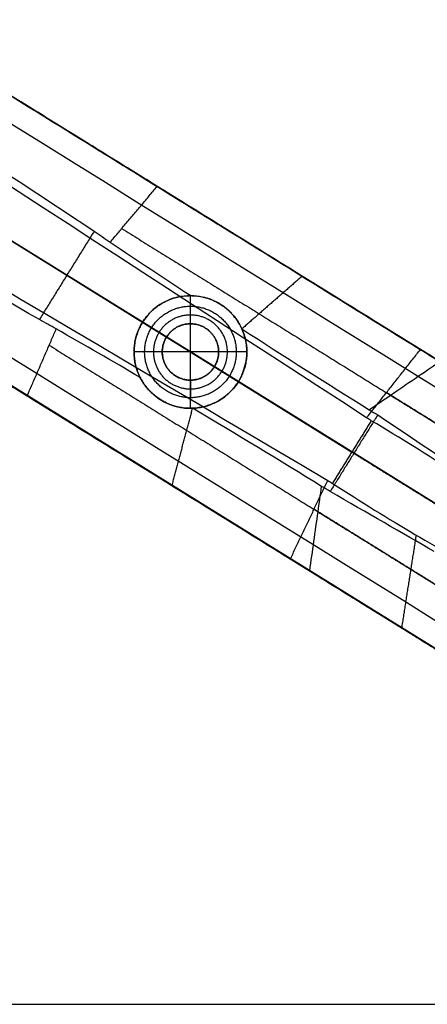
# Model space of a CAD drawing. Header units: millimetres. Extents: x 158 to 605, y -307 to 354.
# Tile 9 of 12: x 451 to 509, y 24 to 164. Entities that reach past the tile are written whole.
import ezdxf

# ---------------------------------------------------------------- set-up
doc = ezdxf.new("R2010")
doc.units = ezdxf.units.MM
doc.layers.add('Legs', color=7, linetype='Continuous', true_color=0x38b677)
doc.layers.add('Tabletop', color=7, linetype='Continuous', true_color=0xffa000)

msp = doc.modelspace()

# ---------------------------------------------------------------- linework, layer by layer
at = {"layer": 'Legs'}
for p, q in [((265.76, 246.41, -1653.5), (498.13, 102.26, -1619.63)), ((564.73, 60.95, -1678.49), (265.9, 246.32, -1678.44)), ((389.69, 190.13, -1646.17), (555.82, 87.07, -1646.17)), ((402.68, 161.47, -1097.12), (471.83, 118.58, -1097.12)), ((537.37, 57.33, -1646.17), (371.24, 160.38, -1646.17)), ((457.68, 127.35, -1137.65), (406.08, 159.36, -1127.68)), ((457.51, 148.06, -1097.12), (457.51, 148.06, -1125.95)), ((463.21, 144.52, -1126.86), (549.24, 91.15, -1126.86)), ((475.23, 120.47, -1129.12), (475.23, 124.47, -1129.12)), ((471.23, 116.47, -1129.12), (467.23, 116.47, -1129.12)), ((483.23, 116.47, -1129.12), (479.23, 116.47, -1129.12)), ((530.79, 61.41, -1126.86), (444.76, 114.78, -1126.86)), ((478.63, 114.36, -1097.12), (537.99, 77.53, -1097.12)), ((475.23, 108.47, -1129.12), (475.23, 112.47, -1129.12))]:
    msp.add_line(p, q, dxfattribs=at)
for points, degree in [([(278.31, 259.22, -1659.61), (393.08, 188.02, -1645.76), (507.86, 116.82, -1631.92)], 2), ([(562.33, 83.03, -1675.09), (420.63, 170.93, -1675.09), (278.93, 258.84, -1675.09)], 2), ([(277.17, 255.99, -1678.44), (371.65, 197.36, -1678.45), (466.12, 138.73, -1678.47), (560.6, 80.11, -1678.49)], 3), ([(500.22, 107.12, -1619.72), (424.92, 156.08, -1630.85), (349.62, 205.04, -1641.97), (274.33, 254, -1653.1)], 3), ([(262.77, 235.37, -1653.1), (340.08, 189.65, -1641.97), (417.39, 143.94, -1630.85), (494.71, 98.23, -1619.72)], 3), ([(545.73, 56.14, -1678.49), (451.23, 114.74, -1678.47), (356.74, 173.33, -1678.45), (262.24, 231.93, -1678.44)], 3), ([(489.41, 87.08, -1631.92), (374.63, 158.28, -1645.76), (259.86, 229.48, -1659.61)], 2), ([(260.47, 229.1, -1675.09), (402.18, 141.19, -1675.09), (543.88, 53.29, -1675.09)], 2), ([(360.3, 208.36, -1097.12), (446.23, 155.05, -1097.12), (532.15, 101.75, -1097.12)], 2), ([(470.52, 139.99, -1128.02), (421.17, 170.6, -1120.16), (371.82, 201.21, -1112.3)], 2), ([(367.48, 195.79, -1119.15), (398.84, 175.07, -1125.32), (430.21, 154.35, -1131.48), (461.58, 133.63, -1137.65)], 3), ([(513.7, 72.01, -1097.12), (427.78, 125.31, -1097.12), (341.85, 178.62, -1097.12)], 2), ([(453.79, 121.07, -1137.65), (421.29, 139.97, -1131.48), (388.79, 158.87, -1125.32), (356.3, 177.77, -1119.15)], 3), ([(353.37, 171.47, -1112.3), (402.72, 140.86, -1120.16), (452.07, 110.24, -1128.02)], 2), ([(461.58, 133.63, -1137.65), (457.68, 127.35, -1137.65), (453.79, 121.07, -1137.65)], 2), ([(461.58, 133.63, -1137.65), (462.34, 133.11, -1137.81), (463.09, 132.59, -1137.99), (463.84, 132.06, -1138.17)], 3), ([(463.84, 132.06, -1138.17), (467.69, 129.49, -1139.07), (471.5, 126.95, -1140.17), (475.29, 124.47, -1141.45)], 3), ([(491.07, 127.23, -1133.79), (486.8, 123.49, -1138.96), (482.53, 119.75, -1144.14)], 2), ([(479.45, 123.27, -1141.36), (479.45, 123.27, -1135.24), (479.45, 123.27, -1129.12)], 2), ([(456.2, 119.74, -1138.17), (455.39, 120.18, -1137.99), (454.59, 120.62, -1137.81), (453.79, 121.07, -1137.65)], 3), ([(468.43, 120.68, -1140.41), (468.43, 120.68, -1134.76), (468.43, 120.68, -1129.12)], 2), ([(468.09, 112.86, -1141.45), (464.18, 115.15, -1140.17), (460.22, 117.44, -1139.07), (456.2, 119.74, -1138.17)], 3), ([(477.34, 119.87, -1097.12), (477.34, 119.87, -1113.12), (477.34, 119.87, -1129.12)], 2), ([(482.53, 119.75, -1144.14), (488.67, 115.77, -1146.63), (494.71, 111.94, -1149.61), (500.6, 108.27, -1153.07)], 3), ([(471.83, 118.58, -1097.12), (471.83, 118.58, -1113.12), (471.83, 118.58, -1129.12)], 2), ([(478.63, 114.36, -1129.12), (478.63, 114.36, -1113.12), (478.63, 114.36, -1097.12)], 2), ([(473.12, 113.07, -1097.12), (473.12, 113.07, -1113.12), (473.12, 113.07, -1129.12)], 2), ([(482.03, 112.25, -1129.12), (482.03, 112.25, -1137.25), (482.03, 112.25, -1145.38)], 2), ([(471.01, 109.67, -1141.36), (471.01, 109.67, -1135.24), (471.01, 109.67, -1129.12)], 2), ([(472.62, 97.49, -1133.79), (474.08, 102.98, -1138.96), (475.54, 108.47, -1144.14)], 2), ([(493.84, 97.38, -1153.07), (487.94, 101.03, -1149.61), (481.83, 104.73, -1146.63), (475.53, 108.47, -1144.14)], 3), ([(500.6, 108.27, -1153.07), (501, 108.02, -1153.31), (501.4, 107.77, -1153.55), (501.8, 107.52, -1153.79)], 3), ([(501.8, 107.52, -1153.79), (498.42, 102.08, -1153.79), (495.05, 96.64, -1153.79)], 2), ([(500.89, 106.71, -1619.63), (498.13, 102.26, -1619.63), (495.37, 97.81, -1619.63)], 2), ([(500.89, 106.71, -1619.63), (500.67, 106.85, -1619.66), (500.45, 106.98, -1619.69), (500.22, 107.12, -1619.72)], 3), ([(522.22, 92.78, -1607.25), (516.68, 96.88, -1614.06), (509.18, 101.77, -1618.43), (500.89, 106.71, -1619.63)], 3), ([(501.8, 107.52, -1153.79), (506.88, 104.13, -1157.12), (511.63, 100.96, -1161.08), (515.98, 98.07, -1165.59)], 3), ([(494.71, 98.23, -1619.72), (494.93, 98.09, -1619.69), (495.15, 97.95, -1619.66), (495.37, 97.81, -1619.63)], 3), ([(495.05, 96.64, -1153.79), (494.65, 96.89, -1153.55), (494.25, 97.14, -1153.31), (493.84, 97.38, -1153.07)], 3), ([(509.81, 88.13, -1165.59), (505.29, 90.75, -1161.08), (500.34, 93.6, -1157.12), (495.05, 96.64, -1153.79)], 3), ([(495.37, 97.81, -1619.63), (503.48, 92.57, -1618.43), (511.19, 88.03, -1614.06), (517.32, 84.89, -1607.25)], 3), ([(505.23, 77.26, -1626.56), (506.26, 83.85, -1621), (507.29, 90.45, -1615.43)], 2)]:
    msp.add_open_spline(points, degree=degree, dxfattribs=at)
for points, knots in [([(463.84, 132.06, -1138.17), (464.2, 132.48, -1137.62), (464.93, 133.35, -1136.51), (466.03, 134.66, -1134.84), (467.15, 135.99, -1133.13), (468.27, 137.32, -1131.43), (469.4, 138.65, -1129.73), (470.14, 139.54, -1128.59), (470.52, 139.99, -1128.02)], [-14.498858, -14.498858, -14.498858, -14.498858, -12.17839, -9.74271, -7.307031, -4.871353, -2.435676, 0, 0, 0, 0]), ([(475.29, 124.47, -1141.45), (474.66, 124.47, -1141.3), (474.03, 124.4, -1141.16), (473.41, 124.26, -1141.03), (471.36, 123.78, -1140.63), (469.56, 122.51, -1140.41), (468.43, 120.68, -1140.41)], [-8.445356, -8.445356, -8.445356, -8.445356, -6.495335, -6.495335, -6.495335, 0, 0, 0, 0]), ([(482.53, 119.75, -1144.14), (482.28, 120.3, -1143.62), (481.96, 120.85, -1143.14), (481.01, 122.07, -1142.13), (480.31, 122.73, -1141.65), (479.45, 123.27, -1141.36), (478.7, 123.73, -1141.11), (477.86, 124.08, -1141.02), (476.39, 124.4, -1141.15), (475.84, 124.46, -1141.27), (475.29, 124.47, -1141.45)], [0, 0, 0, 0, 2.38787, 2.38787, 5.568421, 5.568421, 5.568421, 8.322808, 8.322808, 10.052792, 10.052792, 10.052792, 10.052792]), ([(468.09, 112.86, -1141.45), (467.81, 113.42, -1141.3), (467.59, 114.02, -1141.16), (467.44, 114.64, -1141.03), (466.96, 116.69, -1140.63), (467.3, 118.86, -1140.41), (468.43, 120.68, -1140.41)], [0, 0, 0, 0, 1.950021, 1.950021, 1.950021, 8.445356, 8.445356, 8.445356, 8.445356]), ([(452.07, 110.24, -1128.02), (452.3, 110.78, -1128.59), (452.76, 111.84, -1129.73), (453.46, 113.43, -1131.43), (454.15, 115.03, -1133.13), (454.84, 116.63, -1134.84), (455.53, 118.2, -1136.51), (455.98, 119.24, -1137.62), (456.2, 119.74, -1138.17)], [-14.498858, -14.498858, -14.498858, -14.498858, -12.063182, -9.627505, -7.191827, -4.756148, -2.320468, 0, 0, 0, 0]), ([(482.03, 112.25, -1145.38), (483.17, 114.09, -1145.38), (483.5, 116.26, -1145.06), (483.02, 118.29, -1144.54), (482.9, 118.8, -1144.42), (482.74, 119.28, -1144.28), (482.53, 119.75, -1144.14)], [-8.128772, -8.128772, -8.128772, -8.128772, -1.59675, -1.59675, -1.59675, 0, 0, 0, 0]), ([(500.22, 107.12, -1619.72), (500.27, 107.18, -1619.79), (500.67, 107.69, -1620.44), (501.43, 108.65, -1621.65), (502.5, 110.01, -1623.36), (503.57, 111.37, -1625.07), (504.64, 112.73, -1626.78), (505.72, 114.1, -1628.49), (506.79, 115.46, -1630.21), (507.5, 116.37, -1631.35), (507.86, 116.82, -1631.92)], [0, 0, 0, 0, 0.301318, 2.73699, 5.172658, 7.608324, 10.043986, 12.479646, 14.915303, 17.350958, 17.350958, 17.350958, 17.350958]), ([(500.6, 108.27, -1153.07), (501.6, 108.96, -1152.07), (502.61, 109.64, -1151.07), (505.95, 111.93, -1147.76), (508.28, 113.52, -1145.44), (510.61, 115.11, -1143.12)], [-15.688576, -15.688576, -15.688576, -15.688576, -10.960189, -10.960189, 0, 0, 0, 0]), ([(475.53, 108.47, -1144.14), (474.93, 108.45, -1143.62), (474.29, 108.49, -1143.14), (472.78, 108.8, -1142.13), (471.88, 109.13, -1141.65), (471.01, 109.67, -1141.36), (470.26, 110.14, -1141.11), (469.58, 110.73, -1141.02), (468.64, 111.9, -1141.15), (468.34, 112.37, -1141.27), (468.09, 112.86, -1141.45)], [-10.052792, -10.052792, -10.052792, -10.052792, -7.664922, -7.664922, -4.48437, -4.48437, -4.48437, -1.729984, -1.729984, 0, 0, 0, 0]), ([(482.03, 112.25, -1145.38), (480.89, 110.41, -1145.38), (479.09, 109.15, -1145.06), (477.06, 108.68, -1144.54), (476.55, 108.56, -1144.42), (476.04, 108.49, -1144.28), (475.53, 108.47, -1144.14)], [0, 0, 0, 0, 6.532022, 6.532022, 6.532022, 8.128772, 8.128772, 8.128772, 8.128772]), ([(489.41, 87.08, -1631.92), (489.66, 87.6, -1631.35), (490.15, 88.64, -1630.21), (490.9, 90.21, -1628.49), (491.64, 91.77, -1626.78), (492.39, 93.34, -1625.07), (493.13, 94.9, -1623.36), (493.87, 96.47, -1621.65), (494.4, 97.58, -1620.44), (494.68, 98.16, -1619.79), (494.71, 98.23, -1619.72)], [0, 0, 0, 0, 2.435655, 4.871312, 7.306972, 9.742635, 12.1783, 14.613969, 17.04964, 17.350958, 17.350958, 17.350958, 17.350958]), ([(492.16, 85.37, -1143.12), (492.55, 88.17, -1145.44), (492.94, 90.96, -1147.76), (493.51, 94.97, -1151.07), (493.68, 96.17, -1152.07), (493.84, 97.38, -1153.07)], [-15.688576, -15.688576, -15.688576, -15.688576, -4.728387, -4.728387, 0, 0, 0, 0])]:
    msp.add_open_spline(points, degree=3, knots=knots, dxfattribs=at)
for points, weights in [([(510.61, 115.11, -1143.12), (491.54, 126.94, -1131.97), (470.52, 139.99, -1128.02)], [1, 0.98855147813, 1]), ([(465.47, 134, -1135.69), (485.47, 121.59, -1139.46), (503.62, 110.33, -1150.07)], [0.98935063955, 0.978070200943, 0.989381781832]), ([(468.43, 120.68, -1140.41), (463.1, 123.99, -1138.79), (457.68, 127.35, -1137.65)], [0.995879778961, 0.997233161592, 1]), ([(455.19, 117.42, -1135.69), (475.2, 105.02, -1139.46), (493.34, 93.76, -1150.07)], [0.98935063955, 0.978070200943, 0.989381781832]), ([(507.86, 116.82, -1631.92), (523.77, 106.95, -1629.61), (535.88, 99.44, -1617.24)], [1, 0.956555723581, 1]), ([(498.42, 102.08, -1153.79), (490.44, 107.03, -1148.99), (482.03, 112.25, -1145.38)], [1, 0.995505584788, 0.994740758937]), ([(527.65, 95.43, -1611.22), (517.03, 102.01, -1622.16), (503.04, 110.69, -1624.21)], [0.916668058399, 0.878434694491, 0.920883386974]), ([(452.07, 110.24, -1128.02), (473.09, 97.2, -1131.97), (492.16, 85.37, -1143.12)], [1, 0.98855147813, 1]), ([(503.62, 110.33, -1150.07), (512.51, 104.82, -1155.18), (520.15, 100.08, -1162.58)], [0.945171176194, 0.914572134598, 0.897207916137]), ([(498.13, 102.26, -1619.63), (510.75, 94.44, -1617.79), (519.77, 88.84, -1607.25)], [1, 0.933113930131, 0.972106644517]), ([(512.9, 93.1, -1165.59), (506.19, 97.26, -1158.78), (498.42, 102.08, -1153.79)], [0.956202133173, 0.972352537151, 1]), ([(517.37, 78.85, -1611.22), (506.75, 85.44, -1622.16), (492.76, 94.12, -1624.21)], [0.91666805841, 0.878434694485, 0.920883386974]), ([(493.34, 93.76, -1150.07), (502.23, 88.25, -1155.18), (509.87, 83.51, -1162.58)], [0.945171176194, 0.914572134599, 0.897207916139]), ([(517.43, 69.69, -1617.24), (505.32, 77.21, -1629.61), (489.41, 87.08, -1631.92)], [1, 0.956555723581, 1]), ([(492.16, 85.37, -1143.12), (501.74, 79.43, -1148.63), (509.97, 74.32, -1156.6)], [1, 0.993164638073, 1])]:
    msp.add_rational_spline(points, weights, degree=2, dxfattribs=at)
for points, weights, knots in [([(468.43, 120.68, -1129.12), (472.65, 127.48, -1129.12), (479.45, 123.27, -1129.12), (486.25, 119.05, -1129.12), (482.03, 112.25, -1129.12)], [1, 0.707106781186, 1, 0.707106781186, 1], [-32, -32, -32, -16, -16, 0, 0, 0]), ([(468.43, 120.68, -1138.12), (472.65, 127.48, -1138.12), (479.45, 123.27, -1138.12), (486.25, 119.05, -1138.12), (482.03, 112.25, -1138.12)], [1, 0.707106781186, 1, 0.707106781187, 1], [-25.132741, -25.132741, -25.132741, -12.566371, -12.566371, 0, 0, 0]), ([(468.43, 120.68, -1129.12), (464.22, 113.89, -1129.12), (471.01, 109.67, -1129.12), (477.81, 105.45, -1129.12), (482.03, 112.25, -1129.12)], [1, 0.707106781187, 1, 0.707106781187, 1], [0, 0, 0, 16, 16, 32, 32, 32]), ([(482.03, 112.25, -1138.12), (477.81, 105.45, -1138.12), (471.01, 109.67, -1138.12), (464.22, 113.89, -1138.12), (468.43, 120.68, -1138.12)], [1, 0.707106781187, 1, 0.707106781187, 1], [-50.265482, -50.265482, -50.265482, -37.699112, -37.699112, -25.132741, -25.132741, -25.132741]), ([(478.63, 114.36, -1129.12), (480.74, 117.76, -1129.12), (477.34, 119.87, -1129.12), (473.94, 121.98, -1129.12), (471.83, 118.58, -1129.12)], [1, 0.707106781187, 1, 0.707106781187, 1], [-16, -16, -16, -8, -8, 0, 0, 0]), ([(478.63, 114.36, -1097.12), (480.74, 117.76, -1097.12), (477.34, 119.87, -1097.12), (473.94, 121.98, -1097.12), (471.83, 118.58, -1097.12)], [1, 0.707106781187, 1, 0.707106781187, 1], [0, 0, 0, 8, 8, 16, 16, 16]), ([(478.63, 114.36, -1122.12), (480.74, 117.76, -1122.12), (477.34, 119.87, -1122.12), (473.94, 121.98, -1122.12), (471.83, 118.58, -1122.12)], [1, 0.707106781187, 1, 0.707106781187, 1], [0, 0, 0, 6.283185, 6.283185, 12.566371, 12.566371, 12.566371]), ([(478.63, 114.36, -1097.12), (476.52, 110.96, -1097.12), (473.12, 113.07, -1097.12), (469.72, 115.18, -1097.12), (471.83, 118.58, -1097.12)], [1, 0.707106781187, 1, 0.707106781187, 1], [-16, -16, -16, -8, -8, 0, 0, 0]), ([(471.83, 118.58, -1129.12), (469.72, 115.18, -1129.12), (473.12, 113.07, -1129.12), (476.52, 110.96, -1129.12), (478.63, 114.36, -1129.12)], [1, 0.707106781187, 1, 0.707106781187, 1], [-16, -16, -16, -8, -8, 0, 0, 0]), ([(471.83, 118.58, -1122.12), (469.72, 115.18, -1122.12), (473.12, 113.07, -1122.12), (476.52, 110.96, -1122.12), (478.63, 114.36, -1122.12)], [1, 0.707106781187, 1, 0.707106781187, 1], [12.566371, 12.566371, 12.566371, 18.849556, 18.849556, 25.132741, 25.132741, 25.132741])]:
    msp.add_rational_spline(points, weights, degree=2, knots=knots, dxfattribs=at)
at = {"layer": 'Tabletop'}
for p, q in [((475.23, 112.47, -1083.12), (475.23, 120.47, -1083.12)), ((479.23, 116.47, -1083.12), (471.23, 116.47, -1083.12)), ((157.74, 23.81, -1078.12), (605.43, 23.81, -1078.12))]:
    msp.add_line(p, q, dxfattribs=at)
for points, knots in [([(468.73, 116.47, -1097.12), (468.73, 122.97, -1097.12), (475.23, 122.97, -1097.12), (481.73, 122.97, -1097.12), (481.73, 116.47, -1097.12)], [-20.419836, -20.419836, -20.419836, -10.209918, -10.209918, 0, 0, 0]), ([(480.48, 116.47, -1095.87), (480.48, 121.72, -1095.87), (475.23, 121.72, -1095.87), (469.98, 121.72, -1095.87), (469.98, 116.47, -1095.87)], [0, 0, 0, 10.209918, 10.209918, 20.419836, 20.419836, 20.419836]), ([(479.23, 116.47, -1094.62), (479.23, 120.47, -1094.62), (475.23, 120.47, -1094.62), (471.23, 120.47, -1094.62), (471.23, 116.47, -1094.62)], [0, 0, 0, 10.209918, 10.209918, 20.419836, 20.419836, 20.419836]), ([(471.23, 116.47, -1083.12), (471.23, 120.47, -1083.12), (475.23, 120.47, -1083.12), (479.23, 120.47, -1083.12), (479.23, 116.47, -1083.12)], [-16, -16, -16, -8, -8, 0, 0, 0]), ([(471.23, 116.47, -1090.12), (471.23, 120.47, -1090.12), (475.23, 120.47, -1090.12), (479.23, 120.47, -1090.12), (479.23, 116.47, -1090.12)], [-12.566371, -12.566371, -12.566371, -6.283185, -6.283185, 0, 0, 0]), ([(481.73, 116.47, -1097.12), (481.73, 109.97, -1097.12), (475.23, 109.97, -1097.12), (468.73, 109.97, -1097.12), (468.73, 116.47, -1097.12)], [-40.839673, -40.839673, -40.839673, -30.629755, -30.629755, -20.419836, -20.419836, -20.419836]), ([(469.98, 116.47, -1095.87), (469.98, 111.22, -1095.87), (475.23, 111.22, -1095.87), (480.48, 111.22, -1095.87), (480.48, 116.47, -1095.87)], [20.419836, 20.419836, 20.419836, 30.629755, 30.629755, 40.839673, 40.839673, 40.839673]), ([(471.23, 116.47, -1083.12), (471.23, 112.47, -1083.12), (475.23, 112.47, -1083.12), (479.23, 112.47, -1083.12), (479.23, 116.47, -1083.12)], [0, 0, 0, 8, 8, 16, 16, 16]), ([(479.23, 116.47, -1094.62), (479.23, 112.47, -1094.62), (475.23, 112.47, -1094.62), (471.23, 112.47, -1094.62), (471.23, 116.47, -1094.62)], [0, 0, 0, 8, 8, 16, 16, 16]), ([(479.23, 116.47, -1090.12), (479.23, 112.47, -1090.12), (475.23, 112.47, -1090.12), (471.23, 112.47, -1090.12), (471.23, 116.47, -1090.12)], [-25.132741, -25.132741, -25.132741, -18.849556, -18.849556, -12.566371, -12.566371, -12.566371])]:
    msp.add_rational_spline(points, [1, 0.707106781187, 1, 0.707106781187, 1], degree=2, knots=knots, dxfattribs=at)
for points in [[(475.23, 120.47, -1094.62), (475.23, 121.72, -1095.87), (475.23, 122.97, -1097.12)], [(475.23, 120.47, -1094.62), (475.23, 120.47, -1088.87), (475.23, 120.47, -1083.12)], [(471.23, 116.47, -1094.62), (469.98, 116.47, -1095.87), (468.73, 116.47, -1097.12)], [(471.23, 116.47, -1094.62), (471.23, 116.47, -1088.87), (471.23, 116.47, -1083.12)], [(481.73, 116.47, -1097.12), (480.48, 116.47, -1095.87), (479.23, 116.47, -1094.62)], [(479.23, 116.47, -1083.12), (479.23, 116.47, -1088.87), (479.23, 116.47, -1094.62)], [(475.23, 112.47, -1094.62), (475.23, 112.47, -1088.87), (475.23, 112.47, -1083.12)], [(475.23, 112.47, -1094.62), (475.23, 111.22, -1095.87), (475.23, 109.97, -1097.12)]]:
    msp.add_open_spline(points, degree=2, dxfattribs=at)

doc.saveas('drawing.dxf')
